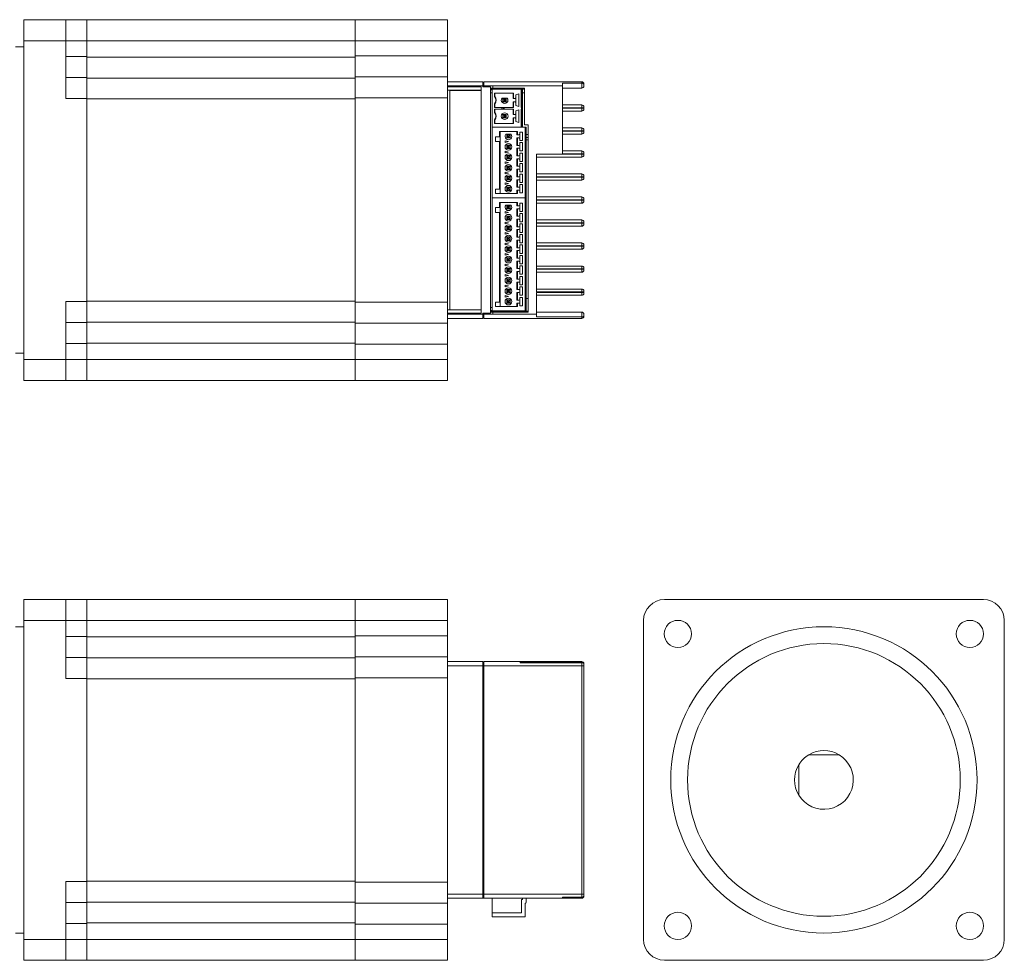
# Model space of a CAD drawing. Header units: millimetres. Extents: x 25 to 412, y 47 to 271.
# Tile 2 of 2: x 177 to 412, y 47 to 271. Entities that reach past the tile are written whole.
import ezdxf

# ---------------------------------------------------------------- set-up
doc = ezdxf.new("R2010")
doc.units = ezdxf.units.MM

msp = doc.modelspace()

# ---------------------------------------------------------------- linework, layer by layer
at = {"color": 7, "linetype": 'Continuous', "lineweight": 15}
for p, q in [((177.89, 271.06), (187.89, 271.06)), ((177.89, 266.06), (177.89, 271.06)), ((187.89, 271.06), (187.89, 266.06)), ((187.89, 271.06), (192.89, 271.06)), ((192.89, 271.06), (192.89, 266.06)), ((192.89, 271.06), (256.89, 271.06)), ((256.89, 271.06), (278.89, 271.06)), ((256.89, 266.06), (256.89, 271.06)), ((278.89, 271.06), (278.89, 266.06)), ((187.89, 266.06), (177.89, 266.06)), ((177.89, 266.06), (177.89, 190.06)), ((187.89, 252.26), (187.89, 266.06)), ((192.89, 266.06), (187.89, 266.06)), ((192.89, 262.26), (192.89, 266.06)), ((256.89, 266.06), (192.89, 266.06)), ((278.89, 266.06), (256.89, 266.06)), ((256.89, 262.41), (256.89, 266.06)), ((278.89, 262.41), (278.89, 266.06)), ((177.89, 264.58), (175.89, 264.58)), ((187.89, 262.26), (192.89, 262.26)), ((192.89, 262.26), (192.89, 257.26)), ((192.89, 262.16), (256.89, 262.16)), ((256.89, 262.41), (278.89, 262.41)), ((256.89, 257.41), (256.89, 262.41)), ((278.89, 262.41), (278.89, 257.41)), ((187.89, 257.26), (192.89, 257.26)), ((192.89, 257.26), (192.89, 252.26)), ((192.89, 257.16), (256.89, 257.16)), ((256.89, 257.41), (278.89, 257.41)), ((256.89, 252.41), (256.89, 257.41)), ((278.89, 257.41), (278.89, 252.41)), ((278.89, 256.26), (287.29, 256.26)), ((287.29, 256.26), (287.29, 255.26)), ((287.54, 256.26), (310.89, 256.26)), ((287.54, 255.26), (287.54, 256.26)), ((306.29, 255.93), (310.89, 255.93)), ((306.29, 255.26), (306.29, 255.93)), ((310.89, 255.93), (310.89, 256.26)), ((310.89, 254.76), (310.89, 255.93)), ((287.29, 255.26), (278.89, 255.26)), ((286.89, 255.06), (278.89, 255.06)), ((286.89, 254.26), (278.89, 254.26)), ((279.39, 254.21), (279.39, 201.91)), ((286.89, 254.21), (279.39, 254.21)), ((286.89, 255.06), (286.89, 201.06)), ((287.29, 255.26), (287.29, 255.06)), ((289.09, 255.06), (287.29, 255.06)), ((289.69, 255.26), (287.54, 255.26)), ((287.54, 255.26), (287.54, 255.06)), ((288.39, 255.06), (288.39, 255.26)), ((289.09, 255.06), (289.09, 201.06)), ((289.69, 254.77), (289.09, 254.77)), ((289.09, 254.48), (297.24, 254.48)), ((289.09, 254.36), (289.49, 254.36)), ((289.49, 245.46), (289.49, 254.47)), ((289.49, 254.47), (296.39, 254.47)), ((289.69, 254.77), (289.69, 255.26)), ((306.29, 255.26), (289.69, 255.26)), ((297.24, 254.77), (289.69, 254.77)), ((294.62, 253.57), (290.06, 253.57)), ((290.06, 253.57), (290.06, 252.72)), ((290.19, 252.77), (290.19, 253.57)), ((294.49, 252.27), (294.49, 253.57)), ((294.62, 252.27), (294.62, 253.57)), ((296.39, 254.47), (296.39, 250.16)), ((296.49, 254.47), (296.39, 254.47)), ((296.49, 254.47), (296.49, 250.16)), ((296.74, 254.47), (296.49, 254.47)), ((296.74, 245.46), (296.74, 254.47)), ((297.24, 253.66), (296.74, 253.66)), ((297.24, 245.96), (297.24, 254.77)), ((306.29, 250.06), (306.29, 255.26)), ((310.89, 254.76), (306.29, 254.76)), ((311.39, 255.76), (311.39, 255.6)), ((311.39, 255.6), (311.39, 255.26)), ((192.89, 252.26), (187.89, 252.26)), ((192.89, 252.26), (192.89, 203.86)), ((256.89, 252.16), (192.89, 252.16)), ((192.89, 203.96), (192.89, 252.16)), ((278.89, 252.41), (256.89, 252.41)), ((256.89, 203.71), (256.89, 252.41)), ((256.89, 203.96), (256.89, 252.16)), ((278.89, 203.71), (278.89, 252.41)), ((290.19, 252.77), (290.06, 252.72)), ((293.11, 252.37), (291.87, 252.37)), ((292.36, 252), (292.09, 252.27)), ((292.09, 252.27), (292.89, 252.27)), ((292.09, 251.47), (292.09, 252.27)), ((292.36, 251.74), (292.09, 251.47)), ((292.89, 251.47), (292.09, 251.47)), ((292.62, 252), (292.36, 252)), ((292.36, 252), (292.36, 251.74)), ((292.36, 251.74), (292.62, 251.74)), ((292.89, 252.27), (292.62, 252)), ((292.62, 251.74), (292.62, 252)), ((292.89, 251.47), (292.62, 251.74)), ((292.89, 252.27), (292.89, 251.47)), ((294.49, 252.27), (294.62, 252.27)), ((294.62, 251.47), (294.49, 251.47)), ((294.49, 251.47), (294.49, 250.16)), ((294.62, 252.27), (294.96, 252.27)), ((294.62, 250.16), (294.62, 251.47)), ((294.96, 251.47), (294.62, 251.47)), ((295.16, 253.12), (295.84, 253.36)), ((295.16, 252.47), (295.16, 253.12)), ((295.16, 251.27), (295.16, 252.47)), ((295.16, 250.61), (295.16, 251.27)), ((295.84, 250.38), (295.84, 253.36)), ((290.06, 251.01), (290.06, 250.16)), ((290.06, 251.01), (290.19, 250.97)), ((290.06, 250.16), (294.62, 250.16)), ((294.62, 249.76), (290.06, 249.76)), ((290.06, 249.76), (290.06, 248.91)), ((290.19, 248.96), (290.06, 248.91)), ((290.19, 250.97), (290.19, 250.16)), ((290.19, 248.96), (290.19, 249.76)), ((292.49, 249.96), (291.79, 250.15)), ((291.79, 250.15), (291.79, 249.78)), ((291.79, 249.78), (292.49, 249.96)), ((294.49, 248.46), (294.49, 249.76)), ((294.62, 248.46), (294.62, 249.76)), ((295.84, 250.38), (295.16, 250.61)), ((295.16, 249.31), (295.84, 249.55)), ((295.16, 248.66), (295.16, 249.31)), ((295.84, 246.57), (295.84, 249.55)), ((296.39, 250.16), (296.49, 250.16)), ((296.49, 249.76), (296.39, 249.76)), ((296.39, 249.76), (296.39, 245.46)), ((296.49, 250.16), (296.49, 249.76)), ((296.49, 249.76), (296.49, 245.46)), ((306.29, 250.76), (310.89, 250.76)), ((310.89, 250.06), (306.29, 250.06)), ((306.29, 249.97), (310.89, 249.97)), ((306.29, 244.57), (306.29, 249.97)), ((310.89, 249.27), (306.29, 249.27)), ((310.89, 250.06), (310.89, 250.76)), ((310.89, 249.97), (310.89, 250.06)), ((311.39, 250.06), (310.89, 250.06)), ((310.89, 249.27), (310.89, 249.97)), ((311.39, 249.97), (310.89, 249.97)), ((311.39, 250.26), (311.39, 250.06)), ((311.39, 250.06), (311.39, 249.97)), ((311.39, 249.97), (311.39, 249.77)), ((290.06, 247.2), (290.06, 246.35)), ((290.06, 247.2), (290.19, 247.16)), ((290.19, 247.16), (290.19, 246.35)), ((292.36, 248.19), (292.09, 248.46)), ((292.09, 248.46), (292.89, 248.46)), ((292.09, 247.66), (292.09, 248.46)), ((292.36, 247.93), (292.09, 247.66)), ((292.89, 247.66), (292.09, 247.66)), ((292.62, 248.19), (292.36, 248.19)), ((292.36, 248.19), (292.36, 247.93)), ((292.36, 247.93), (292.62, 247.93)), ((292.89, 248.46), (292.62, 248.19)), ((292.62, 247.93), (292.62, 248.19)), ((292.89, 247.66), (292.62, 247.93)), ((292.89, 248.46), (292.89, 247.66)), ((294.49, 248.46), (294.62, 248.46)), ((294.49, 247.66), (294.49, 246.35)), ((294.62, 247.66), (294.49, 247.66)), ((294.62, 248.46), (294.96, 248.46)), ((294.62, 246.35), (294.62, 247.66)), ((294.96, 247.66), (294.62, 247.66)), ((295.16, 247.46), (295.16, 248.66)), ((295.16, 246.8), (295.16, 247.46)), ((295.84, 246.57), (295.16, 246.8)), ((289.49, 228.56), (289.49, 245.46)), ((289.49, 245.46), (297.39, 245.46)), ((290.06, 246.35), (294.62, 246.35)), ((291.26, 244.41), (295.52, 244.41)), ((291.26, 243.16), (291.26, 244.41)), ((291.39, 243.16), (291.39, 244.41)), ((295.39, 244.41), (295.39, 243.61)), ((295.52, 244.41), (295.52, 243.61)), ((296.09, 244.26), (296.74, 244.26)), ((296.09, 243.81), (296.09, 244.26)), ((296.74, 244.26), (296.74, 242.26)), ((298.09, 245.96), (297.24, 245.96)), ((297.39, 228.56), (297.39, 245.46)), ((297.59, 245.46), (297.39, 245.46)), ((297.59, 245.46), (297.59, 228.56)), ((298.09, 201.36), (298.09, 245.96)), ((306.29, 245.27), (310.89, 245.27)), ((310.89, 244.57), (306.29, 244.57)), ((306.29, 244.49), (310.89, 244.49)), ((306.29, 239.09), (306.29, 244.49)), ((310.89, 244.57), (310.89, 245.27)), ((310.89, 244.49), (310.89, 244.57)), ((310.89, 244.57), (311.39, 244.57)), ((310.89, 244.49), (311.39, 244.49)), ((310.89, 243.79), (310.89, 244.49)), ((311.39, 244.77), (311.39, 244.57)), ((311.39, 244.57), (311.39, 244.49)), ((311.39, 244.49), (311.39, 244.29)), ((291.26, 243.16), (290.29, 243.16)), ((290.29, 243.16), (290.29, 242.01)), ((290.29, 242.01), (291.26, 242.01)), ((291.39, 243.16), (291.26, 243.16)), ((291.26, 230.66), (291.26, 242.01)), ((291.26, 242.01), (291.39, 242.01)), ((291.39, 243.16), (291.39, 242.01)), ((291.39, 230.66), (291.39, 242.01)), ((293.39, 242.01), (292.64, 242.21)), ((292.64, 242.21), (292.64, 241.81)), ((292.64, 241.81), (293.39, 242.01)), ((292.77, 243.76), (294.01, 243.76)), ((292.99, 243.66), (293.26, 243.39)), ((292.99, 243.66), (293.79, 243.66)), ((292.99, 242.86), (292.99, 243.66)), ((293.26, 243.13), (292.99, 242.86)), ((293.79, 242.86), (292.99, 242.86)), ((293.52, 243.39), (293.26, 243.39)), ((293.26, 243.39), (293.26, 243.13)), ((293.26, 243.13), (293.52, 243.13)), ((293.79, 243.66), (293.52, 243.39)), ((293.52, 243.13), (293.52, 243.39)), ((293.52, 243.13), (293.79, 242.86)), ((293.79, 243.66), (293.79, 242.86)), ((295.39, 243.61), (295.52, 243.61)), ((295.39, 242.91), (295.39, 241.11)), ((295.52, 242.91), (295.39, 242.91)), ((295.52, 243.61), (295.89, 243.61)), ((295.52, 242.91), (295.52, 241.11)), ((295.89, 242.91), (295.52, 242.91)), ((296.09, 242.71), (296.09, 243.81)), ((296.09, 242.26), (296.09, 242.71)), ((296.74, 242.26), (296.09, 242.26)), ((296.09, 241.76), (296.74, 241.76)), ((296.09, 241.31), (296.09, 241.76)), ((296.74, 241.76), (296.74, 239.76)), ((297.59, 243.66), (298.09, 243.66)), ((297.59, 242.96), (298.09, 242.96)), ((310.89, 243.79), (306.29, 243.79)), ((293.39, 239.51), (292.64, 239.71)), ((292.64, 239.71), (292.64, 239.31)), ((292.64, 239.31), (293.39, 239.51)), ((293.26, 240.89), (292.99, 241.16)), ((292.99, 241.16), (293.79, 241.16)), ((292.99, 240.36), (292.99, 241.16)), ((292.99, 240.36), (293.26, 240.63)), ((293.79, 240.36), (292.99, 240.36)), ((293.26, 240.89), (293.52, 240.89)), ((293.26, 240.63), (293.26, 240.89)), ((293.26, 240.63), (293.52, 240.63)), ((293.52, 240.89), (293.79, 241.16)), ((293.52, 240.63), (293.52, 240.89)), ((293.52, 240.63), (293.79, 240.36)), ((293.79, 241.16), (293.79, 240.36)), ((295.39, 241.11), (295.52, 241.11)), ((295.39, 240.41), (295.39, 238.61)), ((295.52, 240.41), (295.39, 240.41)), ((295.52, 241.11), (295.89, 241.11)), ((295.52, 240.41), (295.52, 238.61)), ((295.89, 240.41), (295.52, 240.41)), ((296.09, 240.21), (296.09, 241.31)), ((296.09, 239.76), (296.09, 240.21)), ((296.74, 239.76), (296.09, 239.76)), ((306.29, 239.79), (310.89, 239.79)), ((310.89, 239.09), (310.89, 239.79)), ((293.39, 237.01), (292.64, 237.21)), ((292.64, 237.21), (292.64, 236.81)), ((293.26, 238.39), (292.99, 238.66)), ((292.99, 238.66), (293.79, 238.66)), ((292.99, 237.86), (292.99, 238.66)), ((292.99, 237.86), (293.26, 238.13)), ((293.79, 237.86), (292.99, 237.86)), ((293.26, 238.39), (293.52, 238.39)), ((293.26, 238.13), (293.26, 238.39)), ((293.26, 238.13), (293.52, 238.13)), ((293.52, 238.39), (293.79, 238.66)), ((293.52, 238.13), (293.52, 238.39)), ((293.52, 238.13), (293.79, 237.86)), ((293.79, 238.66), (293.79, 237.86)), ((295.39, 238.61), (295.52, 238.61)), ((295.39, 237.91), (295.39, 236.11)), ((295.52, 237.91), (295.39, 237.91)), ((295.52, 238.61), (295.89, 238.61)), ((295.52, 237.91), (295.52, 236.11)), ((295.89, 237.91), (295.52, 237.91)), ((296.09, 239.26), (296.74, 239.26)), ((296.09, 238.81), (296.09, 239.26)), ((296.09, 237.71), (296.09, 238.81)), ((296.09, 237.26), (296.09, 237.71)), ((296.74, 237.26), (296.09, 237.26)), ((296.74, 239.26), (296.74, 237.26)), ((300.09, 239), (310.89, 239)), ((300.09, 233.6), (300.09, 239)), ((310.89, 238.3), (300.09, 238.3)), ((310.89, 239.09), (306.29, 239.09)), ((310.89, 239), (310.89, 239.09)), ((311.39, 239.09), (310.89, 239.09)), ((310.89, 238.3), (310.89, 239)), ((311.39, 239), (310.89, 239)), ((311.39, 239.29), (311.39, 239.09)), ((311.39, 239.09), (311.39, 239)), ((311.39, 239), (311.39, 238.8)), ((292.64, 236.81), (293.39, 237.01)), ((293.39, 234.51), (292.64, 234.71)), ((292.64, 234.71), (292.64, 234.31)), ((292.99, 236.16), (293.26, 235.89)), ((292.99, 236.16), (293.79, 236.16)), ((292.99, 235.36), (292.99, 236.16)), ((292.99, 235.36), (293.26, 235.63)), ((293.79, 235.36), (292.99, 235.36)), ((293.52, 235.89), (293.26, 235.89)), ((293.26, 235.89), (293.26, 235.63)), ((293.26, 235.63), (293.52, 235.63)), ((293.79, 236.16), (293.52, 235.89)), ((293.52, 235.89), (293.52, 235.63)), ((293.52, 235.63), (293.79, 235.36)), ((293.79, 236.16), (293.79, 235.36)), ((295.39, 236.11), (295.52, 236.11)), ((295.39, 235.41), (295.39, 233.61)), ((295.52, 235.41), (295.39, 235.41)), ((295.52, 236.11), (295.89, 236.11)), ((295.52, 235.41), (295.52, 233.61)), ((295.89, 235.41), (295.52, 235.41)), ((296.09, 236.76), (296.74, 236.76)), ((296.09, 236.31), (296.09, 236.76)), ((296.09, 235.21), (296.09, 236.31)), ((296.09, 234.76), (296.09, 235.21)), ((296.74, 234.76), (296.09, 234.76)), ((296.74, 236.76), (296.74, 234.76)), ((292.64, 234.31), (293.39, 234.51)), ((292.99, 233.66), (293.26, 233.39)), ((292.99, 233.66), (293.79, 233.66)), ((292.99, 232.86), (292.99, 233.66)), ((292.99, 232.86), (293.26, 233.13)), ((293.79, 232.86), (292.99, 232.86)), ((293.52, 233.39), (293.26, 233.39)), ((293.26, 233.39), (293.26, 233.13)), ((293.26, 233.13), (293.52, 233.13)), ((293.79, 233.66), (293.52, 233.39)), ((293.52, 233.39), (293.52, 233.13)), ((293.52, 233.13), (293.79, 232.86)), ((293.79, 233.66), (293.79, 232.86)), ((295.39, 233.61), (295.52, 233.61)), ((295.39, 232.91), (295.39, 231.11)), ((295.52, 232.91), (295.39, 232.91)), ((295.52, 233.61), (295.89, 233.61)), ((295.52, 232.91), (295.52, 231.11)), ((295.89, 232.91), (295.52, 232.91)), ((296.09, 234.26), (296.74, 234.26)), ((296.09, 233.81), (296.09, 234.26)), ((296.09, 232.71), (296.09, 233.81)), ((296.09, 232.26), (296.09, 232.71)), ((296.74, 234.26), (296.74, 232.26)), ((300.09, 234.3), (310.89, 234.3)), ((310.89, 233.6), (300.09, 233.6)), ((300.09, 233.51), (310.89, 233.51)), ((300.09, 228.11), (300.09, 233.51)), ((310.89, 232.81), (300.09, 232.81)), ((310.89, 233.6), (310.89, 234.3)), ((310.89, 233.51), (310.89, 233.6)), ((311.39, 233.6), (310.89, 233.6)), ((311.39, 233.51), (310.89, 233.51)), ((310.89, 232.81), (310.89, 233.51)), ((311.39, 233.8), (311.39, 233.6)), ((311.39, 233.6), (311.39, 233.51)), ((311.39, 233.51), (311.39, 233.31)), ((290.29, 230.66), (290.29, 229.61)), ((291.26, 230.66), (290.29, 230.66)), ((291.39, 230.66), (291.26, 230.66)), ((291.39, 230.66), (291.39, 229.61)), ((293.39, 232.01), (292.64, 232.21)), ((292.64, 232.21), (292.64, 231.81)), ((292.64, 231.81), (293.39, 232.01)), ((293.26, 230.89), (292.99, 231.16)), ((292.99, 231.16), (293.79, 231.16)), ((292.99, 230.36), (292.99, 231.16)), ((292.99, 230.36), (293.26, 230.63)), ((293.79, 230.36), (292.99, 230.36)), ((293.26, 230.63), (293.26, 230.89)), ((293.26, 230.89), (293.52, 230.89)), ((293.52, 230.63), (293.26, 230.63)), ((293.52, 230.89), (293.79, 231.16)), ((293.52, 230.63), (293.52, 230.89)), ((293.79, 230.36), (293.52, 230.63)), ((293.79, 231.16), (293.79, 230.36)), ((295.39, 231.11), (295.52, 231.11)), ((295.52, 230.41), (295.39, 230.41)), ((295.39, 230.41), (295.39, 229.61)), ((295.52, 231.11), (295.89, 231.11)), ((295.52, 230.41), (295.52, 229.61)), ((295.89, 230.41), (295.52, 230.41)), ((296.74, 232.26), (296.09, 232.26)), ((296.09, 231.76), (296.74, 231.76)), ((296.09, 231.31), (296.09, 231.76)), ((296.09, 230.21), (296.09, 231.31)), ((296.09, 229.76), (296.09, 230.21)), ((296.74, 231.76), (296.74, 229.76)), ((289.49, 228.56), (297.39, 228.56)), ((289.49, 201.66), (289.49, 228.56)), ((295.52, 229.61), (290.29, 229.61)), ((296.74, 229.76), (296.09, 229.76)), ((297.39, 201.66), (297.39, 228.56)), ((297.59, 228.56), (297.39, 228.56)), ((297.59, 228.56), (297.59, 201.66)), ((300.09, 228.81), (310.89, 228.81)), ((310.89, 228.11), (300.09, 228.11)), ((300.09, 228.02), (310.89, 228.02)), ((300.09, 222.62), (300.09, 228.02)), ((310.89, 228.11), (310.89, 228.81)), ((310.89, 228.02), (310.89, 228.11)), ((311.39, 228.11), (310.89, 228.11)), ((310.89, 227.32), (310.89, 228.02)), ((311.39, 228.02), (310.89, 228.02)), ((311.39, 228.31), (311.39, 228.11)), ((311.39, 228.11), (311.39, 228.02)), ((311.39, 228.02), (311.39, 227.82)), ((290.29, 226.26), (290.29, 225.11)), ((291.26, 226.26), (290.29, 226.26)), ((291.26, 226.26), (291.26, 227.51)), ((291.26, 227.51), (295.52, 227.51)), ((291.39, 226.26), (291.26, 226.26)), ((291.39, 226.26), (291.39, 227.51)), ((291.39, 226.26), (291.39, 225.11)), ((292.77, 226.86), (294.01, 226.86)), ((293.26, 226.49), (292.99, 226.76)), ((292.99, 226.76), (293.79, 226.76)), ((292.99, 225.96), (292.99, 226.76)), ((292.99, 225.96), (293.26, 226.23)), ((293.79, 225.96), (292.99, 225.96)), ((293.52, 226.49), (293.26, 226.49)), ((293.26, 226.49), (293.26, 226.23)), ((293.26, 226.23), (293.52, 226.23)), ((293.52, 226.49), (293.79, 226.76)), ((293.52, 226.23), (293.52, 226.49)), ((293.79, 225.96), (293.52, 226.23)), ((293.79, 226.76), (293.79, 225.96)), ((295.39, 227.51), (295.39, 226.71)), ((295.39, 226.71), (295.52, 226.71)), ((295.39, 226.01), (295.39, 224.21)), ((295.52, 226.01), (295.39, 226.01)), ((295.52, 227.51), (295.52, 226.71)), ((295.52, 226.71), (295.89, 226.71)), ((295.52, 226.01), (295.52, 224.21)), ((295.89, 226.01), (295.52, 226.01)), ((296.09, 226.91), (296.09, 227.36)), ((296.09, 227.36), (296.74, 227.36)), ((296.09, 225.81), (296.09, 226.91)), ((296.09, 225.36), (296.09, 225.81)), ((296.74, 225.36), (296.09, 225.36)), ((296.74, 227.36), (296.74, 225.36)), ((310.89, 227.32), (300.09, 227.32)), ((290.29, 225.11), (291.26, 225.11)), ((291.26, 203.76), (291.26, 225.11)), ((291.26, 225.11), (291.39, 225.11)), ((291.39, 225.11), (291.39, 203.76)), ((292.64, 225.31), (292.64, 224.91)), ((293.39, 225.11), (292.64, 225.31)), ((292.64, 224.91), (293.39, 225.11)), ((293.26, 223.99), (292.99, 224.26)), ((292.99, 224.26), (293.79, 224.26)), ((292.99, 223.46), (292.99, 224.26)), ((292.99, 223.46), (293.26, 223.73)), ((293.79, 223.46), (292.99, 223.46)), ((293.26, 223.99), (293.52, 223.99)), ((293.26, 223.73), (293.26, 223.99)), ((293.26, 223.73), (293.52, 223.73)), ((293.52, 223.99), (293.79, 224.26)), ((293.52, 223.73), (293.52, 223.99)), ((293.52, 223.73), (293.79, 223.46)), ((293.79, 224.26), (293.79, 223.46)), ((295.39, 224.21), (295.52, 224.21)), ((295.39, 223.51), (295.39, 221.71)), ((295.52, 223.51), (295.39, 223.51)), ((295.52, 224.21), (295.89, 224.21)), ((295.52, 223.51), (295.52, 221.71)), ((295.89, 223.51), (295.52, 223.51)), ((296.09, 224.41), (296.09, 224.86)), ((296.09, 224.86), (296.74, 224.86)), ((296.09, 223.31), (296.09, 224.41)), ((296.09, 222.86), (296.09, 223.31)), ((296.74, 224.86), (296.74, 222.86)), ((300.09, 223.32), (310.89, 223.32)), ((310.89, 222.62), (310.89, 223.32)), ((292.64, 222.81), (292.64, 222.41)), ((293.39, 222.61), (292.64, 222.81)), ((292.64, 222.41), (293.39, 222.61)), ((292.99, 221.76), (293.26, 221.49)), ((292.99, 221.76), (293.79, 221.76)), ((292.99, 220.96), (292.99, 221.76)), ((292.99, 220.96), (293.26, 221.23)), ((293.79, 220.96), (292.99, 220.96)), ((293.52, 221.49), (293.26, 221.49)), ((293.26, 221.49), (293.26, 221.23)), ((293.26, 221.23), (293.52, 221.23)), ((293.79, 221.76), (293.52, 221.49)), ((293.52, 221.49), (293.52, 221.23)), ((293.52, 221.23), (293.79, 220.96)), ((293.79, 221.76), (293.79, 220.96)), ((295.39, 221.71), (295.52, 221.71)), ((295.39, 221.01), (295.39, 219.21)), ((295.52, 221.01), (295.39, 221.01)), ((295.52, 221.71), (295.89, 221.71)), ((295.52, 221.01), (295.52, 219.21)), ((295.89, 221.01), (295.52, 221.01)), ((296.74, 222.86), (296.09, 222.86)), ((296.09, 221.91), (296.09, 222.36)), ((296.09, 222.36), (296.74, 222.36)), ((296.09, 220.81), (296.09, 221.91)), ((296.09, 220.36), (296.09, 220.81)), ((296.74, 222.36), (296.74, 220.36)), ((310.89, 222.62), (300.09, 222.62)), ((300.09, 222.53), (310.89, 222.53)), ((300.09, 217.13), (300.09, 222.53)), ((310.89, 221.83), (300.09, 221.83)), ((310.89, 222.53), (310.89, 222.62)), ((310.89, 222.62), (311.39, 222.62)), ((310.89, 222.53), (311.39, 222.53)), ((310.89, 221.83), (310.89, 222.53)), ((311.39, 222.82), (311.39, 222.62)), ((311.39, 222.62), (311.39, 222.53)), ((311.39, 222.53), (311.39, 222.33)), ((292.64, 220.31), (292.64, 219.91)), ((293.39, 220.11), (292.64, 220.31)), ((292.64, 219.91), (293.39, 220.11)), ((293.26, 218.99), (292.99, 219.26)), ((292.99, 219.26), (293.79, 219.26)), ((292.99, 218.46), (292.99, 219.26)), ((292.99, 218.46), (293.26, 218.73)), ((293.79, 218.46), (292.99, 218.46)), ((293.26, 218.99), (293.52, 218.99)), ((293.26, 218.73), (293.26, 218.99)), ((293.26, 218.73), (293.52, 218.73)), ((293.52, 218.99), (293.79, 219.26)), ((293.52, 218.73), (293.52, 218.99)), ((293.52, 218.73), (293.79, 218.46)), ((293.79, 219.26), (293.79, 218.46)), ((295.39, 219.21), (295.52, 219.21)), ((295.39, 218.51), (295.39, 216.71)), ((295.52, 218.51), (295.39, 218.51)), ((295.52, 219.21), (295.89, 219.21)), ((295.52, 218.51), (295.52, 216.71)), ((295.89, 218.51), (295.52, 218.51)), ((296.74, 220.36), (296.09, 220.36)), ((296.09, 219.41), (296.09, 219.86)), ((296.09, 219.86), (296.74, 219.86)), ((296.09, 218.31), (296.09, 219.41)), ((296.09, 217.86), (296.09, 218.31)), ((296.74, 219.86), (296.74, 217.86)), ((292.64, 217.81), (292.64, 217.41)), ((293.39, 217.61), (292.64, 217.81)), ((292.64, 217.41), (293.39, 217.61)), ((292.99, 216.76), (293.26, 216.49)), ((292.99, 216.76), (293.79, 216.76)), ((292.99, 215.96), (292.99, 216.76)), ((292.99, 215.96), (293.26, 216.23)), ((293.79, 215.96), (292.99, 215.96)), ((293.52, 216.49), (293.26, 216.49)), ((293.26, 216.49), (293.26, 216.23)), ((293.26, 216.23), (293.52, 216.23)), ((293.79, 216.76), (293.52, 216.49)), ((293.52, 216.49), (293.52, 216.23)), ((293.52, 216.23), (293.79, 215.96)), ((293.79, 216.76), (293.79, 215.96)), ((295.39, 216.71), (295.52, 216.71)), ((295.39, 216.01), (295.39, 214.21)), ((295.52, 216.01), (295.39, 216.01)), ((295.52, 216.71), (295.89, 216.71)), ((295.52, 216.01), (295.52, 214.21)), ((295.89, 216.01), (295.52, 216.01)), ((296.74, 217.86), (296.09, 217.86)), ((296.09, 216.91), (296.09, 217.36)), ((296.09, 217.36), (296.74, 217.36)), ((296.09, 215.81), (296.09, 216.91)), ((296.74, 217.36), (296.74, 215.36)), ((300.09, 217.83), (310.89, 217.83)), ((310.89, 217.13), (300.09, 217.13)), ((300.09, 217.04), (310.89, 217.04)), ((300.09, 211.64), (300.09, 217.04)), ((310.89, 216.34), (300.09, 216.34)), ((310.89, 217.13), (310.89, 217.83)), ((310.89, 217.04), (310.89, 217.13)), ((310.89, 217.13), (311.39, 217.13)), ((310.89, 216.34), (310.89, 217.04)), ((310.89, 217.04), (311.39, 217.04)), ((311.39, 217.33), (311.39, 217.13)), ((311.39, 217.13), (311.39, 217.04)), ((311.39, 217.04), (311.39, 216.84)), ((292.64, 215.31), (292.64, 214.91)), ((293.39, 215.11), (292.64, 215.31)), ((292.64, 214.91), (293.39, 215.11)), ((293.26, 213.99), (292.99, 214.26)), ((292.99, 214.26), (293.79, 214.26)), ((292.99, 213.46), (292.99, 214.26)), ((292.99, 213.46), (293.26, 213.73)), ((293.26, 213.99), (293.52, 213.99)), ((293.26, 213.73), (293.26, 213.99)), ((293.26, 213.73), (293.52, 213.73)), ((293.52, 213.99), (293.79, 214.26)), ((293.52, 213.73), (293.52, 213.99)), ((293.52, 213.73), (293.79, 213.46)), ((293.79, 214.26), (293.79, 213.46)), ((295.39, 214.21), (295.52, 214.21)), ((295.52, 214.21), (295.89, 214.21)), ((296.09, 215.36), (296.09, 215.81)), ((296.74, 215.36), (296.09, 215.36)), ((296.09, 214.41), (296.09, 214.86)), ((296.09, 214.86), (296.74, 214.86)), ((296.09, 213.31), (296.09, 214.41)), ((296.74, 214.86), (296.74, 212.86)), ((292.64, 212.81), (292.64, 212.41)), ((293.39, 212.61), (292.64, 212.81)), ((292.64, 212.41), (293.39, 212.61)), ((293.79, 213.46), (292.99, 213.46)), ((293.26, 211.49), (292.99, 211.76)), ((292.99, 211.76), (293.79, 211.76)), ((292.99, 210.96), (292.99, 211.76)), ((293.26, 211.49), (293.52, 211.49)), ((293.26, 211.23), (293.26, 211.49)), ((293.52, 211.49), (293.79, 211.76)), ((293.52, 211.23), (293.52, 211.49)), ((293.79, 211.76), (293.79, 210.96)), ((295.39, 213.51), (295.39, 211.71)), ((295.52, 213.51), (295.39, 213.51)), ((295.39, 211.71), (295.52, 211.71)), ((295.52, 213.51), (295.52, 211.71)), ((295.89, 213.51), (295.52, 213.51)), ((295.52, 211.71), (295.89, 211.71)), ((296.09, 212.86), (296.09, 213.31)), ((296.74, 212.86), (296.09, 212.86)), ((296.09, 211.91), (296.09, 212.36)), ((296.09, 212.36), (296.74, 212.36)), ((296.09, 210.81), (296.09, 211.91)), ((296.74, 212.36), (296.74, 210.36)), ((300.09, 212.34), (310.89, 212.34)), ((310.89, 211.64), (300.09, 211.64)), ((300.09, 211.55), (310.89, 211.55)), ((300.09, 206.15), (300.09, 211.55)), ((310.89, 211.64), (310.89, 212.34)), ((310.89, 211.55), (310.89, 211.64)), ((311.39, 211.64), (310.89, 211.64)), ((310.89, 210.85), (310.89, 211.55)), ((311.39, 211.55), (310.89, 211.55)), ((311.39, 211.84), (311.39, 211.64)), ((311.39, 211.64), (311.39, 211.55)), ((311.39, 211.55), (311.39, 211.35)), ((292.64, 210.31), (292.64, 209.91)), ((293.39, 210.11), (292.64, 210.31)), ((292.64, 209.91), (293.39, 210.11)), ((292.99, 210.96), (293.26, 211.23)), ((293.79, 210.96), (292.99, 210.96)), ((293.26, 208.99), (292.99, 209.26)), ((292.99, 209.26), (293.79, 209.26)), ((292.99, 208.46), (292.99, 209.26)), ((293.26, 211.23), (293.52, 211.23)), ((293.26, 208.99), (293.52, 208.99)), ((293.26, 208.73), (293.26, 208.99)), ((293.52, 211.23), (293.79, 210.96)), ((293.52, 208.99), (293.79, 209.26)), ((293.52, 208.73), (293.52, 208.99)), ((293.79, 209.26), (293.79, 208.46)), ((295.39, 211.01), (295.39, 209.21)), ((295.52, 211.01), (295.39, 211.01)), ((295.39, 209.21), (295.52, 209.21)), ((295.52, 211.01), (295.52, 209.21)), ((295.89, 211.01), (295.52, 211.01)), ((295.52, 209.21), (295.89, 209.21)), ((296.09, 210.36), (296.09, 210.81)), ((296.74, 210.36), (296.09, 210.36)), ((296.09, 209.41), (296.09, 209.86)), ((296.09, 209.86), (296.74, 209.86)), ((296.09, 208.31), (296.09, 209.41)), ((296.74, 209.86), (296.74, 207.86)), ((310.89, 210.85), (300.09, 210.85)), ((292.64, 207.81), (292.64, 207.41)), ((293.39, 207.61), (292.64, 207.81)), ((292.64, 207.41), (293.39, 207.61)), ((292.99, 208.46), (293.26, 208.73)), ((293.79, 208.46), (292.99, 208.46)), ((293.26, 206.49), (292.99, 206.76)), ((292.99, 206.76), (293.79, 206.76)), ((292.99, 205.96), (292.99, 206.76)), ((293.26, 208.73), (293.52, 208.73)), ((293.52, 208.73), (293.79, 208.46)), ((293.52, 206.49), (293.79, 206.76)), ((293.79, 206.76), (293.79, 205.96)), ((295.39, 208.51), (295.39, 206.71)), ((295.52, 208.51), (295.39, 208.51)), ((295.39, 206.71), (295.52, 206.71)), ((295.52, 208.51), (295.52, 206.71)), ((295.89, 208.51), (295.52, 208.51)), ((295.52, 206.71), (295.89, 206.71)), ((296.09, 207.86), (296.09, 208.31)), ((296.74, 207.86), (296.09, 207.86)), ((296.09, 206.91), (296.09, 207.36)), ((296.09, 207.36), (296.74, 207.36)), ((296.09, 205.81), (296.09, 206.91)), ((296.74, 207.36), (296.74, 205.36)), ((300.09, 206.85), (310.89, 206.85)), ((310.89, 206.15), (310.89, 206.85)), ((292.64, 205.31), (292.64, 204.91)), ((293.39, 205.11), (292.64, 205.31)), ((292.64, 204.91), (293.39, 205.11)), ((292.99, 205.96), (293.26, 206.23)), ((293.79, 205.96), (292.99, 205.96)), ((293.26, 203.99), (292.99, 204.26)), ((292.99, 204.26), (293.79, 204.26)), ((292.99, 203.46), (292.99, 204.26)), ((293.26, 206.49), (293.52, 206.49)), ((293.26, 206.23), (293.26, 206.49)), ((293.26, 206.23), (293.52, 206.23)), ((293.52, 206.23), (293.52, 206.49)), ((293.52, 206.23), (293.79, 205.96)), ((293.52, 203.99), (293.79, 204.26)), ((293.79, 204.26), (293.79, 203.46)), ((295.39, 206.01), (295.39, 204.21)), ((295.52, 206.01), (295.39, 206.01)), ((295.39, 204.21), (295.52, 204.21)), ((295.52, 206.01), (295.52, 204.21)), ((295.89, 206.01), (295.52, 206.01)), ((295.52, 204.21), (295.89, 204.21)), ((296.09, 205.36), (296.09, 205.81)), ((296.74, 205.36), (296.09, 205.36)), ((296.09, 204.41), (296.09, 204.86)), ((296.09, 204.86), (296.74, 204.86)), ((296.09, 203.31), (296.09, 204.41)), ((296.74, 204.86), (296.74, 202.86)), ((297.59, 204.56), (298.09, 204.56)), ((310.89, 206.15), (300.09, 206.15)), ((300.09, 206.06), (310.89, 206.06)), ((300.09, 200.86), (300.09, 206.06)), ((310.89, 205.36), (300.09, 205.36)), ((310.89, 206.06), (310.89, 206.15)), ((310.89, 206.15), (311.39, 206.15)), ((310.89, 205.36), (310.89, 206.06)), ((310.89, 206.06), (311.39, 206.06)), ((311.39, 206.35), (311.39, 206.15)), ((311.39, 206.15), (311.39, 206.06)), ((311.39, 206.06), (311.39, 205.86)), ((187.89, 203.86), (192.89, 203.86)), ((187.89, 190.06), (187.89, 203.86)), ((192.89, 203.96), (256.89, 203.96)), ((192.89, 203.86), (192.89, 198.86)), ((256.89, 203.71), (278.89, 203.71)), ((256.89, 198.71), (256.89, 203.71)), ((278.89, 203.71), (278.89, 198.71)), ((278.89, 201.86), (286.89, 201.86)), ((279.39, 201.91), (286.89, 201.91)), ((290.29, 203.76), (290.29, 202.71)), ((291.26, 203.76), (290.29, 203.76)), ((295.52, 202.71), (290.29, 202.71)), ((291.39, 203.76), (291.26, 203.76)), ((291.39, 202.71), (291.39, 203.76)), ((292.99, 203.46), (293.26, 203.73)), ((293.79, 203.46), (292.99, 203.46)), ((293.26, 203.99), (293.52, 203.99)), ((293.26, 203.73), (293.26, 203.99)), ((293.52, 203.73), (293.26, 203.73)), ((293.52, 203.73), (293.52, 203.99)), ((293.79, 203.46), (293.52, 203.73)), ((295.39, 203.51), (295.39, 202.71)), ((295.52, 203.51), (295.39, 203.51)), ((295.52, 203.51), (295.52, 202.71)), ((295.89, 203.51), (295.52, 203.51)), ((296.09, 202.86), (296.09, 203.31)), ((296.74, 202.86), (296.09, 202.86)), ((286.89, 201.06), (278.89, 201.06)), ((278.89, 200.86), (287.29, 200.86)), ((287.29, 199.86), (278.89, 199.86)), ((289.09, 201.06), (287.29, 201.06)), ((287.29, 201.06), (287.29, 200.86)), ((287.29, 200.86), (287.29, 199.86)), ((287.54, 201.06), (287.54, 200.86)), ((287.54, 199.86), (287.54, 200.86)), ((287.54, 200.86), (289.69, 200.86)), ((310.89, 199.86), (287.54, 199.86)), ((288.39, 200.86), (288.39, 201.06)), ((289.49, 201.76), (289.09, 201.76)), ((294.19, 201.56), (289.09, 201.56)), ((289.09, 201.36), (289.69, 201.36)), ((289.49, 201.56), (289.49, 201.66)), ((297.39, 201.66), (289.49, 201.66)), ((289.69, 200.86), (289.69, 201.36)), ((289.69, 201.36), (298.09, 201.36)), ((289.69, 200.86), (300.09, 200.86)), ((294.19, 201.66), (294.19, 201.56)), ((298.09, 201.56), (294.19, 201.56)), ((297.39, 201.66), (297.59, 201.66)), ((300.09, 201.36), (310.89, 201.36)), ((300.09, 200.2), (300.09, 200.86)), ((310.89, 200.2), (300.09, 200.2)), ((310.89, 200.2), (310.89, 201.36)), ((310.89, 199.86), (310.89, 200.2)), ((311.39, 200.86), (311.39, 200.53)), ((311.39, 200.53), (311.39, 200.36)), ((192.89, 198.86), (187.89, 198.86)), ((256.89, 198.96), (192.89, 198.96)), ((192.89, 198.86), (192.89, 193.86)), ((278.89, 198.71), (256.89, 198.71)), ((256.89, 193.71), (256.89, 198.71)), ((278.89, 198.71), (278.89, 193.71)), ((192.89, 193.86), (187.89, 193.86)), ((256.89, 193.96), (192.89, 193.96)), ((192.89, 190.06), (192.89, 193.86)), ((278.89, 193.71), (256.89, 193.71)), ((256.89, 190.06), (256.89, 193.71)), ((278.89, 190.06), (278.89, 193.71)), ((175.89, 191.55), (177.89, 191.55)), ((177.89, 185.06), (177.89, 190.06)), ((177.89, 190.06), (187.89, 190.06)), ((187.89, 190.06), (187.89, 185.06)), ((187.89, 190.06), (192.89, 190.06)), ((192.89, 190.06), (192.89, 185.06)), ((192.89, 190.06), (256.89, 190.06)), ((256.89, 190.06), (278.89, 190.06)), ((256.89, 185.06), (256.89, 190.06)), ((278.89, 190.06), (278.89, 185.06)), ((187.89, 185.06), (177.89, 185.06)), ((192.89, 185.06), (187.89, 185.06)), ((256.89, 185.06), (192.89, 185.06)), ((278.89, 185.06), (256.89, 185.06)), ((177.89, 127.82), (177.89, 132.82)), ((177.89, 132.82), (187.89, 132.82)), ((187.89, 132.82), (187.89, 127.82)), ((187.89, 132.82), (192.89, 132.82)), ((192.89, 132.82), (192.89, 127.82)), ((192.89, 132.82), (256.89, 132.82)), ((256.89, 132.82), (278.89, 132.82)), ((256.89, 127.82), (256.89, 132.82)), ((278.89, 132.82), (278.89, 127.82)), ((330.6, 132.82), (406.6, 132.82)), ((187.89, 127.82), (177.89, 127.82)), ((177.89, 127.82), (177.89, 51.82)), ((187.89, 114.02), (187.89, 127.82)), ((192.89, 127.82), (187.89, 127.82)), ((192.89, 124.02), (192.89, 127.82)), ((256.89, 127.82), (192.89, 127.82)), ((278.89, 127.82), (256.89, 127.82)), ((256.89, 124.17), (256.89, 127.82)), ((278.89, 124.17), (278.89, 127.82)), ((325.6, 51.82), (325.6, 127.82)), ((411.6, 127.82), (411.6, 51.82)), ((177.89, 126.33), (175.89, 126.33)), ((187.89, 124.02), (192.89, 124.02)), ((192.89, 124.02), (192.89, 119.02)), ((192.89, 123.92), (256.89, 123.92)), ((256.89, 124.17), (278.89, 124.17)), ((256.89, 119.17), (256.89, 124.17)), ((278.89, 124.17), (278.89, 119.17)), ((187.89, 119.02), (192.89, 119.02)), ((192.89, 119.02), (192.89, 114.02)), ((192.89, 118.92), (256.89, 118.92)), ((256.89, 119.17), (278.89, 119.17)), ((256.89, 114.17), (256.89, 119.17)), ((278.89, 119.17), (278.89, 114.17)), ((278.89, 118.02), (287.29, 118.02)), ((287.29, 118.02), (287.29, 117.02)), ((287.54, 117.02), (287.54, 118.02)), ((287.54, 118.02), (296.19, 118.02)), ((296.19, 117.77), (296.19, 118.02)), ((296.19, 118.02), (310.89, 118.02)), ((310.89, 117.94), (296.19, 117.94)), ((310.89, 117.77), (296.19, 117.77)), ((310.89, 117.02), (310.89, 117.77)), ((311.39, 117.52), (311.39, 117.44)), ((311.39, 117.44), (311.39, 117.39)), ((311.39, 117.39), (311.39, 117.02)), ((287.29, 117.02), (278.89, 117.02)), ((287.29, 117.02), (287.29, 62.62)), ((287.29, 116.82), (287.54, 116.82)), ((310.89, 117.02), (287.54, 117.02)), ((287.54, 62.62), (287.54, 117.02)), ((310.89, 62.62), (310.89, 117.02)), ((311.39, 117.02), (310.89, 117.02)), ((311.39, 117.02), (311.39, 62.62)), ((192.89, 114.02), (187.89, 114.02)), ((192.89, 114.02), (192.89, 65.62)), ((256.89, 113.92), (192.89, 113.92)), ((192.89, 65.72), (192.89, 113.92)), ((278.89, 114.17), (256.89, 114.17)), ((256.89, 65.47), (256.89, 114.17)), ((256.89, 65.72), (256.89, 113.92)), ((278.89, 65.47), (278.89, 114.17)), ((364.99, 95.82), (372.2, 95.82)), ((362.6, 86.21), (362.6, 93.43)), ((192.89, 65.72), (256.89, 65.72)), ((187.89, 65.62), (192.89, 65.62)), ((187.89, 51.82), (187.89, 65.62)), ((192.89, 65.62), (192.89, 60.62)), ((256.89, 65.47), (278.89, 65.47)), ((256.89, 60.47), (256.89, 65.47)), ((278.89, 65.47), (278.89, 60.47)), ((278.89, 62.62), (287.29, 62.62)), ((287.29, 61.62), (278.89, 61.62)), ((287.29, 62.62), (287.29, 61.62)), ((287.54, 61.62), (287.29, 61.62)), ((287.54, 62.62), (310.89, 62.62)), ((287.54, 61.62), (287.54, 62.62)), ((289.69, 61.62), (287.54, 61.62)), ((289.49, 58.12), (289.49, 61.62)), ((306.29, 61.62), (289.69, 61.62)), ((296.74, 61.32), (296.49, 61.32)), ((296.49, 58.22), (296.49, 61.32)), ((296.74, 61.52), (296.74, 61.32)), ((297.59, 60.62), (297.59, 61.62)), ((306.29, 61.62), (306.29, 61.88)), ((306.29, 61.88), (310.89, 61.88)), ((306.29, 61.7), (310.89, 61.7)), ((310.89, 61.62), (306.29, 61.62)), ((310.89, 62.62), (311.39, 62.62)), ((310.89, 61.88), (310.89, 62.62)), ((311.39, 62.62), (311.39, 62.25)), ((311.39, 62.25), (311.39, 62.2)), ((311.39, 62.2), (311.39, 62.12)), ((192.89, 60.62), (187.89, 60.62)), ((256.89, 60.72), (192.89, 60.72)), ((192.89, 60.62), (192.89, 55.62)), ((278.89, 60.47), (256.89, 60.47)), ((256.89, 55.47), (256.89, 60.47)), ((278.89, 60.47), (278.89, 55.47)), ((297.39, 57.22), (297.39, 60.42)), ((289.49, 57.22), (289.49, 58.12)), ((289.49, 58.12), (296.39, 58.12)), ((289.49, 57.22), (297.39, 57.22)), ((296.39, 58.12), (296.49, 58.12)), ((296.49, 58.22), (296.49, 58.12)), ((192.89, 55.62), (187.89, 55.62)), ((256.89, 55.72), (192.89, 55.72)), ((192.89, 51.82), (192.89, 55.62)), ((278.89, 55.47), (256.89, 55.47)), ((256.89, 51.82), (256.89, 55.47)), ((278.89, 51.82), (278.89, 55.47)), ((175.89, 53.31), (177.89, 53.31)), ((177.89, 51.82), (187.89, 51.82)), ((177.89, 46.82), (177.89, 51.82)), ((187.89, 51.82), (187.89, 46.82)), ((187.89, 51.82), (192.89, 51.82)), ((192.89, 51.82), (192.89, 46.82)), ((192.89, 51.82), (256.89, 51.82)), ((256.89, 51.82), (278.89, 51.82)), ((256.89, 46.82), (256.89, 51.82)), ((278.89, 51.82), (278.89, 46.82)), ((187.89, 46.82), (177.89, 46.82)), ((192.89, 46.82), (187.89, 46.82)), ((256.89, 46.82), (192.89, 46.82)), ((278.89, 46.82), (256.89, 46.82)), ((406.6, 46.82), (330.6, 46.82))]:
    msp.add_line(p, q, dxfattribs=at)
at = {"color": 8, "linetype": 'Continuous', "lineweight": 15}
for p, q in [((289.49, 253.66), (289.09, 253.66)), ((298.09, 242.46), (297.59, 242.46)), ((289.09, 202.46), (289.49, 202.46)), ((310.89, 117.94), (310.89, 118.02)), ((310.89, 117.77), (310.89, 117.94)), ((287.54, 115.52), (287.29, 115.52)), ((310.89, 61.7), (310.89, 61.88)), ((310.89, 61.62), (310.89, 61.7))]:
    msp.add_line(p, q, dxfattribs=at)
at = {"color": 7, "linetype": 'Continuous', "lineweight": 15}
for centre, radius in [((292.49, 248.06), 0.8), ((293.39, 240.76), 0.8), ((293.39, 238.26), 0.8), ((293.39, 235.76), 0.8), ((293.39, 233.26), 0.8), ((293.39, 230.76), 0.8), ((293.39, 223.86), 0.8), ((293.39, 221.36), 0.8), ((293.39, 218.86), 0.8), ((293.39, 216.36), 0.8), ((293.39, 213.86), 0.8), ((293.39, 211.36), 0.8), ((293.39, 208.86), 0.8), ((293.39, 206.36), 0.8), ((293.39, 203.86), 0.8), ((333.8, 124.62), 3.25), ((403.4, 124.62), 3.25), ((368.6, 89.82), 36.51), ((368.6, 89.82), 32.5), ((333.8, 55.02), 3.25), ((403.4, 55.02), 3.25)]:
    msp.add_circle(centre, radius, dxfattribs=at)
for centre, radius, start, end in [((310.89, 255.76), 0.5, 0, 90), ((310.96, 255.49), 0.443, 13.6, 99.02), ((310.89, 255.26), 0.5, 270, 0), ((288.99, 251.87), 1.37, 321.2958, 38.7042), ((288.99, 251.87), 1.5, 323.1301, 36.8699), ((292.49, 251.87), 0.8, 141.3178, 38.6822), ((294.96, 252.47), 0.2, 270, 0), ((294.96, 251.27), 0.2, 0, 90), ((288.99, 248.06), 1.37, 321.2958, 38.7042), ((288.99, 248.06), 1.5, 323.1301, 36.8699), ((310.89, 250.26), 0.5, 0, 90), ((310.89, 249.77), 0.5, 270, 0), ((294.96, 248.66), 0.2, 270, 0), ((294.96, 247.46), 0.2, 0, 90), ((310.89, 244.77), 0.5, 0, 90), ((310.89, 244.29), 0.5, 270, 0), ((293.39, 243.26), 0.8, 141.3178, 38.6822), ((295.89, 243.81), 0.2, 270, 0), ((295.89, 242.71), 0.2, 0, 90), ((295.89, 241.31), 0.2, 270, 0), ((295.89, 240.21), 0.2, 0, 90), ((310.89, 239.29), 0.5, 0, 90), ((295.89, 238.81), 0.2, 270, 0), ((295.89, 237.71), 0.2, 0, 90), ((310.89, 238.8), 0.5, 270, 0), ((295.89, 236.31), 0.2, 270, 0), ((295.89, 235.21), 0.2, 0, 90), ((295.89, 233.81), 0.2, 270, 0), ((295.89, 232.71), 0.2, 0, 90), ((310.89, 233.8), 0.5, 0, 90), ((310.89, 233.31), 0.5, 270, 0), ((295.89, 231.31), 0.2, 270, 0), ((295.89, 230.21), 0.2, 0, 90), ((310.89, 228.31), 0.5, 0, 90), ((310.89, 227.82), 0.5, 270, 0), ((293.39, 226.36), 0.8, 141.3178, 38.6822), ((295.89, 226.91), 0.2, 270, 0), ((295.89, 225.81), 0.2, 0, 90), ((295.89, 224.41), 0.2, 270, 0), ((295.89, 223.31), 0.2, 0, 90), ((310.89, 222.82), 0.5, 0, 90), ((295.89, 221.91), 0.2, 270, 0), ((295.89, 220.81), 0.2, 0, 90), ((310.89, 222.33), 0.5, 270, 0), ((295.89, 219.41), 0.2, 270, 0), ((295.89, 218.31), 0.2, 0, 90), ((295.89, 216.91), 0.2, 270, 0), ((295.89, 215.81), 0.2, 0, 90), ((310.89, 217.33), 0.5, 0, 90), ((310.89, 216.84), 0.5, 270, 0), ((295.89, 214.41), 0.2, 270, 0), ((295.89, 213.31), 0.2, 0, 90), ((295.89, 211.91), 0.2, 270, 360), ((310.89, 211.84), 0.5, 0, 90), ((310.89, 211.35), 0.5, 270, 0), ((295.89, 210.81), 0.2, 0, 90), ((295.89, 209.41), 0.2, 270, 360), ((295.89, 208.31), 0.2, 0, 90), ((295.89, 206.91), 0.2, 270, 360), ((310.89, 206.35), 0.5, 0, 90), ((295.89, 205.81), 0.2, 0, 90), ((295.89, 204.41), 0.2, 270, 0), ((310.89, 205.86), 0.5, 270, 0), ((295.89, 203.31), 0.2, 0, 90), ((310.89, 200.86), 0.5, 0, 90), ((310.96, 200.63), 0.443, 260.9795, 346.4005), ((310.89, 200.36), 0.5, 270, 0), ((330.6, 127.82), 5, 90, 180), ((406.6, 127.82), 5, 0, 90), ((310.89, 117.52), 0.5, 0, 90), ((310.89, 117.44), 0.5, 0, 90), ((310.95, 117.32), 0.451, 9.5192, 97.0825), ((368.6, 89.82), 7, 58.9973, 121.0027), ((368.6, 89.82), 7, 121.0027, 148.9973), ((368.6, 89.82), 7, 211.0027, 58.9973), ((368.6, 89.82), 7, 148.9973, 211.0027), ((296.54, 61.52), 0.2, 360, 30), ((310.95, 62.32), 0.451, 262.9175, 350.4808), ((310.89, 62.2), 0.5, 270, 0), ((310.89, 62.12), 0.5, 270, 0), ((297.39, 60.62), 0.2, 270, 360), ((296.39, 58.22), 0.1, 270, 360), ((330.6, 51.82), 5, 180, 270), ((406.6, 51.82), 5, 270, 0)]:
    msp.add_arc(centre, radius, start, end, dxfattribs=at)

doc.saveas('drawing.dxf')
